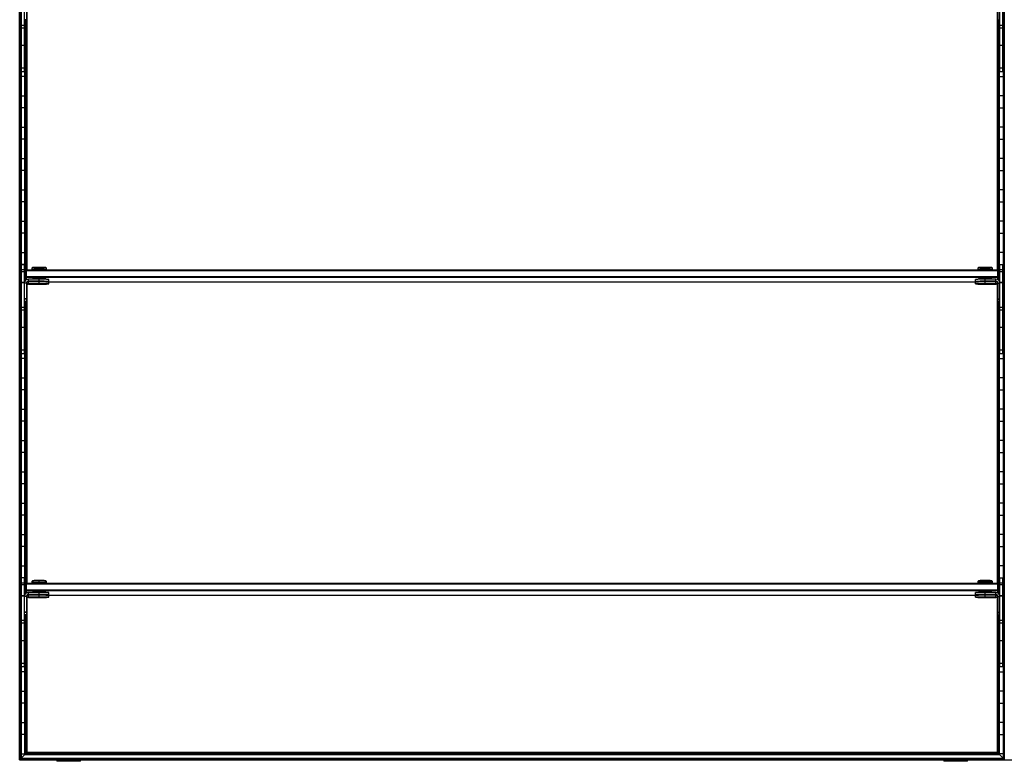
# Model space of a CAD drawing. Header units: millimetres. Extents: x -503 to 1113, y -1202 to 1202.
# Tile 1 of 6: x -503 to 503, y -1202 to -444. Entities that reach past the tile are written whole.
import ezdxf

# ---------------------------------------------------------------- set-up
doc = ezdxf.new("R2010")
doc.units = ezdxf.units.MM

msp = doc.modelspace()

# ---------------------------------------------------------------- linework, layer by layer
at = {"color": 7, "linetype": 'Continuous', "lineweight": 25}
for p, q in [((-502.9, -1200), (-502.9, 1200)), ((-502.5, 1199.7), (-502.5, -1199.7)), ((-501.7, -1198.9), (-501.7, 1198.8)), ((-501.4, 1198.5), (-501.4, -1198.5)), ((501.4, 1198.5), (501.4, -1198.5)), ((501.7, -1198.9), (501.7, 1198.8)), ((502.5, 1199.7), (502.5, -1199.7)), ((-501, -497.2), (-501, -406.2)), ((-498, -497.2), (-498, -406.2)), ((498, -497.2), (498, -406.2)), ((501, -497.2), (501, -406.2)), ((-496, -425.2), (-496, -444.2)), ((-495.4, -699.5), (-495.4, -426.8)), ((495.4, -699.5), (495.4, -426.8)), ((496, -425.2), (496, -444.2)), ((-498, -449.9), (-501, -449.9)), ((-496, -444.2), (-498, -444.2)), ((-497.6, -711.5), (-497.6, -444.2)), ((-497.3, -444.2), (-497.3, -710.9)), ((-496.5, -700), (-496.5, -444.2)), ((-496.1, -444.2), (-496.1, -699.7)), ((496, -444.2), (498, -444.2)), ((496.1, -444.2), (496.1, -699.7)), ((496.5, -700), (496.5, -444.2)), ((497.3, -444.2), (497.3, -710.9)), ((497.6, -711.5), (497.6, -444.2)), ((501, -449.9), (498, -449.9)), ((-501.4, -457.8), (-501, -457.8)), ((-498, -452.6), (-501, -452.6)), ((-498, -457.8), (-497.6, -457.8)), ((498, -457.8), (497.6, -457.8)), ((501, -452.6), (498, -452.6)), ((501.4, -457.8), (501, -457.8)), ((-501, -470.2), (-501.4, -470.2)), ((-498, -470.4), (-501, -470.4)), ((-497.6, -470.2), (-498, -470.2)), ((497.6, -470.2), (498, -470.2)), ((501, -470.4), (498, -470.4)), ((501, -470.2), (501.4, -470.2)), ((-501.4, -489.8), (-501, -489.8)), ((-498, -489.8), (-497.6, -489.8)), ((498, -489.8), (497.6, -489.8)), ((501.4, -489.8), (501, -489.8)), ((-497.6, -502.2), (-501.4, -502.2)), ((-498, -493.7), (-501, -493.7)), ((-498, -497.2), (-501, -497.2)), ((497.6, -502.2), (501.4, -502.2)), ((501, -493.7), (498, -493.7)), ((501, -497.2), (498, -497.2)), ((-501.4, -521.8), (-497.6, -521.8)), ((501.4, -521.8), (497.6, -521.8)), ((-497.6, -534.2), (-501.4, -534.2)), ((497.6, -534.2), (501.4, -534.2)), ((-501.4, -553.8), (-497.6, -553.8)), ((501.4, -553.8), (497.6, -553.8)), ((-497.6, -566.2), (-501.4, -566.2)), ((497.6, -566.2), (501.4, -566.2)), ((-501.4, -585.8), (-497.6, -585.8)), ((501.4, -585.8), (497.6, -585.8)), ((-497.6, -598.2), (-501.4, -598.2)), ((497.6, -598.2), (501.4, -598.2)), ((-501.4, -617.8), (-497.6, -617.8)), ((501.4, -617.8), (497.6, -617.8)), ((-497.6, -630.2), (-501.4, -630.2)), ((497.6, -630.2), (501.4, -630.2)), ((-501.4, -649.8), (-497.6, -649.8)), ((501.4, -649.8), (497.6, -649.8)), ((-497.6, -662.2), (-501.4, -662.2)), ((497.6, -662.2), (501.4, -662.2)), ((-501.4, -681.8), (-497.6, -681.8)), ((501.4, -681.8), (497.6, -681.8)), ((-497.6, -694.2), (-501.4, -694.2)), ((-501, -785.2), (-501, -694.2)), ((-501, -694.2), (-498, -694.2)), ((-498, -699.5), (-501, -699.5)), ((-498, -701.5), (-501, -701.5)), ((-498, -785.2), (-498, -694.2)), ((-497, -700.5), (-496, -699.5)), ((-497, -700.5), (-497, -710.6)), ((-497, -700.5), (-496, -700.5)), ((-496, -709.8), (-496, -699.5)), ((-496, -699.5), (496, -699.5)), ((496, -700.5), (-496, -700.5)), ((-489.7, -697.2), (-490.5, -697.9)), ((-490.5, -697.9), (-490.5, -699.4)), ((-489.8, -699.4), (-489.8, -699.5)), ((-483, -697.1), (-483, -697.8)), ((-483, -699.3), (-483, -697.8)), ((-483, -699.3), (-483, -699.5)), ((-475.5, -697.9), (-476.3, -697.2)), ((-476.2, -699.5), (-476.2, -699.4)), ((-475.5, -699.4), (-475.5, -697.9)), ((476.3, -697.2), (475.5, -697.9)), ((475.5, -697.9), (475.5, -699.4)), ((476.2, -699.4), (476.2, -699.5)), ((483, -697.1), (483, -697.8)), ((483, -699.3), (483, -697.8)), ((483, -699.3), (483, -699.5)), ((490.5, -697.9), (489.7, -697.2)), ((489.8, -699.5), (489.8, -699.4)), ((490.5, -699.4), (490.5, -697.9)), ((496, -709.8), (496, -699.5)), ((497, -700.5), (496, -699.5)), ((497, -700.5), (496, -700.5)), ((497, -700.5), (497, -710.6)), ((497.6, -694.2), (501.4, -694.2)), ((498, -785.2), (498, -694.2)), ((498, -694.2), (501, -694.2)), ((501, -699.5), (498, -699.5)), ((501, -701.5), (498, -701.5)), ((501, -785.2), (501, -694.2)), ((-501.4, -713.8), (-501, -713.8)), ((-498, -712.5), (-501, -712.5)), ((-498, -712.9), (-501, -712.9)), ((-496, -713.2), (-498, -713.2)), ((-496, -706.5), (-497, -706.5)), ((-496, -707.5), (-497, -706.5)), ((-496, -706.5), (496, -706.5)), ((496, -707.5), (-496, -707.5)), ((-496, -713.2), (-496, -732.2)), ((-495.1, -711.9), (-494.5, -711.9)), ((-494, -711.6), (-494, -709.2)), ((-483, -709.2), (-494, -709.2)), ((-483, -711.2), (-494, -711.2)), ((-494, -711.6), (-483, -711.6)), ((-494, -714.2), (-494, -711.8)), ((-483, -711.8), (-494, -711.8)), ((-489.8, -708.4), (-489.8, -709.2)), ((-489.8, -711.6), (-489.8, -711.8)), ((-485, -711.4), (-485, -711.4)), ((-483, -711.2), (-483, -708.3)), ((-483, -711.4), (-483, -711.4)), ((-483, -711.4), (-483, -711.4)), ((-483, -713.8), (-483, -711.6)), ((-481, -711.4), (-481, -711.4)), ((-476.2, -709.3), (-476.2, -708.4)), ((-476.2, -711.9), (-476.2, -711.5)), ((-476.2, -711.9), (476.2, -711.9)), ((-473, -711.4), (-473, -709.4)), ((-473, -714), (-473, -712)), ((473, -711.4), (473, -709.4)), ((473, -714), (473, -712)), ((476.2, -708.4), (476.2, -709.3)), ((476.2, -711.5), (476.2, -711.9)), ((481, -711.4), (481, -711.4)), ((483, -711.2), (483, -708.3)), ((494, -709.2), (483, -709.2)), ((494, -711.2), (483, -711.2)), ((483, -711.4), (483, -711.4)), ((483, -711.4), (483, -711.4)), ((483, -711.6), (494, -711.6)), ((483, -713.8), (483, -711.6)), ((494, -711.8), (483, -711.8)), ((485, -711.4), (485, -711.4)), ((489.8, -709.2), (489.8, -708.4)), ((489.8, -711.8), (489.8, -711.6)), ((494, -711.6), (494, -709.2)), ((494, -714.2), (494, -711.8)), ((494.5, -711.9), (495.1, -711.9)), ((496, -706.5), (497, -706.5)), ((496, -707.5), (497, -706.5)), ((496, -713.2), (496, -732.2)), ((496, -713.2), (498, -713.2)), ((501, -712.5), (498, -712.5)), ((501, -712.9), (498, -712.9)), ((501.4, -713.8), (501, -713.8)), ((-495.4, -1019.5), (-495.4, -714.8)), ((-483, -713.8), (-494, -713.8)), ((-494, -714.2), (-483, -714.2)), ((-485, -714), (-485, -714)), ((-483, -714), (-483, -714)), ((-483, -714), (-483, -714)), ((-481, -714), (-481, -714)), ((481, -714), (481, -714)), ((494, -713.8), (483, -713.8)), ((483, -714), (483, -714)), ((483, -714), (483, -714)), ((483, -714.2), (494, -714.2)), ((485, -714), (485, -714)), ((495.4, -1019.5), (495.4, -714.8)), ((-501, -726.2), (-501.4, -726.2)), ((-496, -729.2), (-498, -729.2)), ((-496, -729.6), (-498, -729.6)), ((-496, -731.8), (-498, -731.8)), ((-496, -732.2), (-498, -732.2)), ((-497.6, -1031.5), (-497.6, -732.2)), ((-497.3, -732.2), (-497.3, -1030.9)), ((-496.5, -1020), (-496.5, -732.2)), ((-496.1, -732.2), (-496.1, -1019.6)), ((496, -729.2), (498, -729.2)), ((496, -729.6), (498, -729.6)), ((496, -731.8), (498, -731.8)), ((496, -732.2), (498, -732.2)), ((496.1, -732.2), (496.1, -1019.6)), ((496.5, -1020), (496.5, -732.2)), ((497.3, -732.2), (497.3, -1030.9)), ((497.6, -1031.5), (497.6, -732.2)), ((501, -726.2), (501.4, -726.2)), ((-498, -737.9), (-501, -737.9)), ((-498, -740.6), (-501, -740.6)), ((501, -737.9), (498, -737.9)), ((501, -740.6), (498, -740.6)), ((-501.4, -745.8), (-501, -745.8)), ((-498, -745.8), (-497.6, -745.8)), ((498, -745.8), (497.6, -745.8)), ((501.4, -745.8), (501, -745.8)), ((-501, -758.2), (-501.4, -758.2)), ((-498, -758.4), (-501, -758.4)), ((-497.6, -758.2), (-498, -758.2)), ((497.6, -758.2), (498, -758.2)), ((501, -758.4), (498, -758.4)), ((501, -758.2), (501.4, -758.2)), ((-501.4, -777.8), (-501, -777.8)), ((-498, -781.7), (-501, -781.7)), ((-498, -777.8), (-497.6, -777.8)), ((498, -777.8), (497.6, -777.8)), ((501, -781.7), (498, -781.7)), ((501.4, -777.8), (501, -777.8)), ((-497.6, -790.2), (-501.4, -790.2)), ((-498, -785.2), (-501, -785.2)), ((497.6, -790.2), (501.4, -790.2)), ((501, -785.2), (498, -785.2)), ((-501.4, -809.8), (-497.6, -809.8)), ((501.4, -809.8), (497.6, -809.8)), ((-497.6, -822.2), (-501.4, -822.2)), ((497.6, -822.2), (501.4, -822.2)), ((-501.4, -841.8), (-497.6, -841.8)), ((501.4, -841.8), (497.6, -841.8)), ((-497.6, -854.2), (-501.4, -854.2)), ((497.6, -854.2), (501.4, -854.2)), ((-501.4, -873.8), (-497.6, -873.8)), ((501.4, -873.8), (497.6, -873.8)), ((-497.6, -886.2), (-501.4, -886.2)), ((497.6, -886.2), (501.4, -886.2)), ((-501.4, -905.8), (-497.6, -905.8)), ((501.4, -905.8), (497.6, -905.8)), ((-497.6, -918.2), (-501.4, -918.2)), ((497.6, -918.2), (501.4, -918.2)), ((-501.4, -937.8), (-497.6, -937.8)), ((501.4, -937.8), (497.6, -937.8)), ((-497.6, -950.2), (-501.4, -950.2)), ((497.6, -950.2), (501.4, -950.2)), ((-501.4, -969.8), (-497.6, -969.8)), ((501.4, -969.8), (497.6, -969.8)), ((-497.6, -982.2), (-501.4, -982.2)), ((497.6, -982.2), (501.4, -982.2)), ((-501.4, -1001.8), (-497.6, -1001.8)), ((501.4, -1001.8), (497.6, -1001.8)), ((-497.6, -1014.2), (-501.4, -1014.2)), ((-501, -1105.2), (-501, -1014.2)), ((-498, -1105.2), (-498, -1014.2)), ((497.6, -1014.2), (501.4, -1014.2)), ((498, -1105.2), (498, -1014.2)), ((501, -1105.2), (501, -1014.2)), ((-498, -1019.5), (-501, -1019.5)), ((-498, -1021.4), (-501, -1021.4)), ((-497, -1020.5), (-496, -1019.5)), ((-497, -1020.5), (-497, -1030.5)), ((-497, -1020.5), (-496, -1020.5)), ((-496, -1029.7), (-496, -1019.5)), ((-496, -1019.5), (496, -1019.5)), ((496, -1020.5), (-496, -1020.5)), ((-489.7, -1017.1), (-490.5, -1017.9)), ((-490.5, -1017.9), (-490.5, -1019.3)), ((-489.8, -1019.3), (-489.8, -1019.5)), ((-483, -1017), (-483, -1017.8)), ((-483, -1019.2), (-483, -1017.8)), ((-483, -1019.2), (-483, -1019.5)), ((-475.5, -1017.9), (-476.3, -1017.1)), ((-476.2, -1019.5), (-476.2, -1019.3)), ((-475.5, -1019.3), (-475.5, -1017.9)), ((476.3, -1017.1), (475.5, -1017.9)), ((475.5, -1017.9), (475.5, -1019.3)), ((476.2, -1019.3), (476.2, -1019.5)), ((483, -1017), (483, -1017.8)), ((483, -1019.2), (483, -1017.8)), ((483, -1019.2), (483, -1019.5)), ((490.5, -1017.9), (489.7, -1017.1)), ((489.8, -1019.5), (489.8, -1019.3)), ((490.5, -1019.3), (490.5, -1017.9)), ((496, -1029.7), (496, -1019.5)), ((497, -1020.5), (496, -1019.5)), ((497, -1020.5), (496, -1020.5)), ((497, -1020.5), (497, -1030.5)), ((501, -1019.5), (498, -1019.5)), ((501, -1021.4), (498, -1021.4)), ((-501.4, -1033.8), (-501, -1033.8)), ((-498, -1032.4), (-501, -1032.4)), ((-498, -1032.9), (-501, -1032.9)), ((-496, -1033.2), (-498, -1033.2)), ((-496, -1026.5), (-497, -1026.5)), ((-496, -1027.5), (-497, -1026.5)), ((-496, -1026.5), (496, -1026.5)), ((496, -1027.5), (-496, -1027.5)), ((-496, -1033.2), (-496, -1052.1)), ((-495.4, -1192.5), (-495.4, -1034.7)), ((-495.1, -1031.8), (-494.5, -1031.8)), ((-494, -1031.5), (-494, -1029.2)), ((-483, -1029.2), (-494, -1029.2)), ((-483, -1031.2), (-494, -1031.2)), ((-494, -1031.5), (-483, -1031.5)), ((-494, -1034.1), (-494, -1031.8)), ((-483, -1031.8), (-494, -1031.8)), ((-483, -1033.8), (-494, -1033.8)), ((-494, -1034.1), (-483, -1034.1)), ((-489.8, -1028.3), (-489.8, -1029.2)), ((-489.8, -1031.5), (-489.8, -1031.8)), ((-485, -1031.3), (-485, -1031.3)), ((-485, -1033.9), (-485, -1034)), ((-483, -1031.2), (-483, -1028.2)), ((-483, -1031.3), (-483, -1031.3)), ((-483, -1031.4), (-483, -1031.4)), ((-483, -1033.8), (-483, -1031.5)), ((-483, -1033.9), (-483, -1033.9)), ((-483, -1034), (-483, -1034)), ((-481, -1031.3), (-481, -1031.3)), ((-481, -1034), (-481, -1033.9)), ((-476.2, -1029.2), (-476.2, -1028.3)), ((-476.2, -1031.8), (-476.2, -1031.5)), ((-476.2, -1031.8), (476.2, -1031.8)), ((-473, -1031.3), (-473, -1029.3)), ((-473, -1034), (-473, -1032)), ((473, -1031.3), (473, -1029.3)), ((473, -1034), (473, -1032)), ((476.2, -1028.3), (476.2, -1029.2)), ((476.2, -1031.5), (476.2, -1031.8)), ((481, -1031.3), (481, -1031.3)), ((481, -1033.9), (481, -1034)), ((483, -1031.2), (483, -1028.2)), ((494, -1029.2), (483, -1029.2)), ((494, -1031.2), (483, -1031.2)), ((483, -1031.3), (483, -1031.3)), ((483, -1031.4), (483, -1031.4)), ((483, -1031.5), (494, -1031.5)), ((483, -1033.8), (483, -1031.5)), ((494, -1031.8), (483, -1031.8)), ((494, -1033.8), (483, -1033.8)), ((483, -1033.9), (483, -1033.9)), ((483, -1034), (483, -1034)), ((483, -1034.1), (494, -1034.1)), ((485, -1031.3), (485, -1031.3)), ((485, -1034), (485, -1033.9)), ((489.8, -1029.2), (489.8, -1028.3)), ((489.8, -1031.8), (489.8, -1031.5)), ((494, -1031.5), (494, -1029.2)), ((494, -1034.1), (494, -1031.8)), ((494.5, -1031.8), (495.1, -1031.8)), ((495.4, -1192.5), (495.4, -1034.7)), ((496, -1026.5), (497, -1026.5)), ((496, -1027.5), (497, -1026.5)), ((496, -1033.2), (498, -1033.2)), ((496, -1033.2), (496, -1052.1)), ((501, -1032.4), (498, -1032.4)), ((501, -1032.9), (498, -1032.9)), ((501.4, -1033.8), (501, -1033.8)), ((-501, -1046.2), (-501.4, -1046.2)), ((-496, -1049.2), (-498, -1049.2)), ((-496, -1049.5), (-498, -1049.5)), ((-496, -1051.8), (-498, -1051.8)), ((-496, -1052.1), (-498, -1052.1)), ((-497.6, -1194.8), (-497.6, -1052.1)), ((-497.3, -1052.1), (-497.3, -1194.4)), ((-496.5, -1193.6), (-496.5, -1052.1)), ((-496.1, -1052.1), (-496.1, -1193.3)), ((496, -1049.2), (498, -1049.2)), ((496, -1049.5), (498, -1049.5)), ((496, -1051.8), (498, -1051.8)), ((496, -1052.1), (498, -1052.1)), ((496.1, -1052.1), (496.1, -1193.3)), ((496.5, -1193.6), (496.5, -1052.1)), ((497.3, -1052.1), (497.3, -1194.4)), ((497.6, -1194.8), (497.6, -1052.1)), ((501, -1046.2), (501.4, -1046.2)), ((-498, -1057.9), (-501, -1057.9)), ((-498, -1060.5), (-501, -1060.5)), ((501, -1057.9), (498, -1057.9)), ((501, -1060.5), (498, -1060.5)), ((-501.4, -1065.8), (-501, -1065.8)), ((-498, -1065.8), (-497.6, -1065.8)), ((498, -1065.8), (497.6, -1065.8)), ((501.4, -1065.8), (501, -1065.8)), ((-501, -1078.2), (-501.4, -1078.2)), ((-498, -1078.4), (-501, -1078.4)), ((-497.6, -1078.2), (-498, -1078.2)), ((497.6, -1078.2), (498, -1078.2)), ((501, -1078.4), (498, -1078.4)), ((501, -1078.2), (501.4, -1078.2)), ((-501.4, -1097.8), (-501, -1097.8)), ((-498, -1101.6), (-501, -1101.6)), ((-498, -1105.2), (-501, -1105.2)), ((-498, -1097.8), (-497.6, -1097.8)), ((498, -1097.8), (497.6, -1097.8)), ((501, -1101.6), (498, -1101.6)), ((501, -1105.2), (498, -1105.2)), ((501.4, -1097.8), (501, -1097.8)), ((-497.6, -1110.2), (-501.4, -1110.2)), ((497.6, -1110.2), (501.4, -1110.2)), ((-501.4, -1129.8), (-497.6, -1129.8)), ((501.4, -1129.8), (497.6, -1129.8)), ((-497.6, -1142.2), (-501.4, -1142.2)), ((497.6, -1142.2), (501.4, -1142.2)), ((-501.4, -1161.8), (-497.6, -1161.8)), ((501.4, -1161.8), (497.6, -1161.8)), ((-497.6, -1174.2), (-501.4, -1174.2)), ((497.6, -1174.2), (501.4, -1174.2)), ((-501.4, -1193.8), (-497.6, -1193.8)), ((-497.6, -1194.8), (-501.4, -1198.5)), ((-497.6, -1194.8), (497.6, -1194.8)), ((-497.3, -1194.4), (-496.5, -1193.6)), ((-497.3, -1194.4), (497.3, -1194.4)), ((-496.5, -1193.6), (496.5, -1193.6)), ((-495.4, -1192.5), (-496.1, -1193.3)), ((-496.1, -1193.3), (496.1, -1193.3)), ((495.4, -1192.5), (-495.4, -1192.5)), ((495.4, -1192.5), (496.1, -1193.3)), ((497.3, -1194.4), (496.5, -1193.6)), ((501.4, -1193.8), (497.6, -1193.8)), ((497.6, -1194.8), (501.4, -1198.5)), ((-502.9, -1200), (1112.6, -1200)), ((-502.5, -1199.7), (-501.7, -1198.9)), ((-502.5, -1199.7), (502.5, -1199.7)), ((-501.7, -1198.9), (501.7, -1198.9)), ((-501.4, -1198.5), (501.4, -1198.5)), ((-465, -1200), (-465, -1201.6)), ((-440.8, -1201.6), (-465, -1201.6)), ((-459.5, -1200), (-459.5, -1201.6)), ((-440.8, -1201.6), (-440.8, -1200)), ((440.8, -1200), (440.8, -1201.6)), ((465, -1201.6), (440.8, -1201.6)), ((446.3, -1200), (446.3, -1201.6)), ((465, -1201.6), (465, -1200)), ((502.5, -1199.7), (501.7, -1198.9))]:
    msp.add_line(p, q, dxfattribs=at)
at = {"color": 7, "linetype": 'Continuous', "lineweight": 25, "flags": 128}
for points in [[(-489.8, -699.5), (-489.8, -699.5), (-490.3, -699.4), (-490.5, -699.4), (-490.3, -699.4), (-489.8, -699.3), (-488.9, -699.3), (-487.7, -699.3), (-486.3, -699.3), (-484.7, -699.3), (-483, -699.3)], [(-483, -699.3), (-481.3, -699.3), (-479.7, -699.3), (-478.3, -699.3), (-477.1, -699.3), (-476.2, -699.3), (-475.7, -699.4), (-475.5, -699.4), (-475.7, -699.4), (-476.2, -699.5), (-476.2, -699.5)], [(476.2, -699.5), (476.2, -699.5), (475.7, -699.4), (475.5, -699.4), (475.7, -699.4), (476.2, -699.3), (477.1, -699.3), (478.3, -699.3), (479.7, -699.3), (481.3, -699.3), (483, -699.3)], [(483, -699.3), (484.7, -699.3), (486.3, -699.3), (487.7, -699.3), (488.9, -699.3), (489.8, -699.3), (490.3, -699.4), (490.5, -699.4), (490.3, -699.4), (489.8, -699.5), (489.8, -699.5)], [(-494, -711.8), (-494.8, -711.9), (-495.3, -712.1)], [(-483, -711.4), (-483.9, -711.4), (-484.6, -711.4), (-485.1, -711.4), (-485.2, -711.4), (-485.1, -711.4), (-484.6, -711.4), (-483.9, -711.4), (-483, -711.4)], [(-483, -711.4), (-483.8, -711.4), (-484.4, -711.4), (-484.8, -711.4), (-485, -711.4), (-484.8, -711.4), (-484.4, -711.4), (-483.8, -711.4), (-483, -711.4)], [(-483, -711.4), (-482.2, -711.4), (-481.6, -711.4), (-481.2, -711.4), (-481, -711.4), (-481.2, -711.4), (-481.6, -711.4), (-482.2, -711.4), (-483, -711.4)], [(-483, -711.4), (-482.1, -711.4), (-481.4, -711.4), (-480.9, -711.4), (-480.8, -711.4), (-480.9, -711.4), (-481.4, -711.4), (-482.1, -711.4), (-483, -711.4)], [(483, -711.4), (482.1, -711.4), (481.4, -711.4), (480.9, -711.4), (480.8, -711.4), (480.9, -711.4), (481.4, -711.4), (482.1, -711.4), (483, -711.4)], [(483, -711.4), (482.2, -711.4), (481.6, -711.4), (481.2, -711.4), (481, -711.4), (481.2, -711.4), (481.6, -711.4), (482.2, -711.4), (483, -711.4)], [(483, -711.4), (483.8, -711.4), (484.4, -711.4), (484.8, -711.4), (485, -711.4), (484.8, -711.4), (484.4, -711.4), (483.8, -711.4), (483, -711.4)], [(483, -711.4), (483.9, -711.4), (484.6, -711.4), (485.1, -711.4), (485.2, -711.4), (485.1, -711.4), (484.6, -711.4), (483.9, -711.4), (483, -711.4)], [(495.3, -712.1), (494.8, -711.9), (494, -711.8)], [(-483, -714), (-483.9, -714), (-484.6, -714), (-485.1, -714), (-485.2, -714), (-485.1, -714), (-484.6, -714), (-483.9, -714), (-483, -714)], [(-483, -714), (-483.8, -714), (-484.4, -714), (-484.8, -714), (-485, -714), (-484.8, -714), (-484.4, -714), (-483.8, -714), (-483, -714)], [(-483, -714), (-482.2, -714), (-481.6, -714), (-481.2, -714), (-481, -714), (-481.2, -714), (-481.6, -714), (-482.2, -714), (-483, -714)], [(-483, -714), (-482.1, -714), (-481.4, -714), (-480.9, -714), (-480.8, -714), (-480.9, -714), (-481.4, -714), (-482.1, -714), (-483, -714)], [(483, -714), (482.1, -714), (481.4, -714), (480.9, -714), (480.8, -714), (480.9, -714), (481.4, -714), (482.1, -714), (483, -714)], [(483, -714), (482.2, -714), (481.6, -714), (481.2, -714), (481, -714), (481.2, -714), (481.6, -714), (482.2, -714), (483, -714)], [(483, -714), (483.8, -714), (484.4, -714), (484.8, -714), (485, -714), (484.8, -714), (484.4, -714), (483.8, -714), (483, -714)], [(483, -714), (483.9, -714), (484.6, -714), (485.1, -714), (485.2, -714), (485.1, -714), (484.6, -714), (483.9, -714), (483, -714)], [(-489.8, -1019.4), (-489.8, -1019.4), (-490.3, -1019.4), (-490.5, -1019.3), (-490.3, -1019.3), (-489.8, -1019.3), (-488.9, -1019.3), (-487.7, -1019.2), (-486.3, -1019.2), (-484.7, -1019.2), (-483, -1019.2)], [(-483, -1019.2), (-481.3, -1019.2), (-479.7, -1019.2), (-478.3, -1019.2), (-477.1, -1019.3), (-476.2, -1019.3), (-475.7, -1019.3), (-475.5, -1019.3), (-475.7, -1019.4), (-476.2, -1019.4), (-476.2, -1019.4)], [(476.2, -1019.4), (476.2, -1019.4), (475.7, -1019.4), (475.5, -1019.3), (475.7, -1019.3), (476.2, -1019.3), (477.1, -1019.3), (478.3, -1019.2), (479.7, -1019.2), (481.3, -1019.2), (483, -1019.2)], [(483, -1019.2), (484.7, -1019.2), (486.3, -1019.2), (487.7, -1019.2), (488.9, -1019.3), (489.8, -1019.3), (490.3, -1019.3), (490.5, -1019.3), (490.3, -1019.4), (489.8, -1019.4), (489.8, -1019.4)], [(-494, -1031.8), (-494.8, -1031.9), (-495.3, -1032)], [(-483, -1031.4), (-483.9, -1031.4), (-484.6, -1031.4), (-485.1, -1031.4), (-485.2, -1031.3), (-485.1, -1031.3), (-484.6, -1031.3), (-483.9, -1031.3), (-483, -1031.3)], [(-483, -1034), (-483.9, -1034), (-484.6, -1034), (-485.1, -1034), (-485.2, -1034), (-485.1, -1033.9), (-484.6, -1033.9), (-483.9, -1033.9), (-483, -1033.9)], [(-483, -1031.3), (-483.8, -1031.3), (-484.4, -1031.3), (-484.8, -1031.3), (-485, -1031.3), (-484.8, -1031.4), (-484.4, -1031.4), (-483.8, -1031.4), (-483, -1031.4)], [(-483, -1033.9), (-483.8, -1033.9), (-484.4, -1033.9), (-484.8, -1033.9), (-485, -1034), (-484.8, -1034), (-484.4, -1034), (-483.8, -1034), (-483, -1034)], [(-483, -1031.4), (-482.2, -1031.4), (-481.6, -1031.4), (-481.2, -1031.4), (-481, -1031.3), (-481.2, -1031.3), (-481.6, -1031.3), (-482.2, -1031.3), (-483, -1031.3)], [(-483, -1031.3), (-482.1, -1031.3), (-481.4, -1031.3), (-480.9, -1031.3), (-480.8, -1031.3), (-480.9, -1031.4), (-481.4, -1031.4), (-482.1, -1031.4), (-483, -1031.4)], [(-483, -1034), (-482.2, -1034), (-481.6, -1034), (-481.2, -1034), (-481, -1034), (-481.2, -1033.9), (-481.6, -1033.9), (-482.2, -1033.9), (-483, -1033.9)], [(-483, -1033.9), (-482.1, -1033.9), (-481.4, -1033.9), (-480.9, -1033.9), (-480.8, -1034), (-480.9, -1034), (-481.4, -1034), (-482.1, -1034), (-483, -1034)], [(483, -1031.4), (482.1, -1031.4), (481.4, -1031.4), (480.9, -1031.4), (480.8, -1031.3), (480.9, -1031.3), (481.4, -1031.3), (482.1, -1031.3), (483, -1031.3)], [(483, -1034), (482.1, -1034), (481.4, -1034), (480.9, -1034), (480.8, -1034), (480.9, -1033.9), (481.4, -1033.9), (482.1, -1033.9), (483, -1033.9)], [(483, -1031.3), (482.2, -1031.3), (481.6, -1031.3), (481.2, -1031.3), (481, -1031.3), (481.2, -1031.4), (481.6, -1031.4), (482.2, -1031.4), (483, -1031.4)], [(483, -1033.9), (482.2, -1033.9), (481.6, -1033.9), (481.2, -1033.9), (481, -1034), (481.2, -1034), (481.6, -1034), (482.2, -1034), (483, -1034)], [(483, -1031.4), (483.8, -1031.4), (484.4, -1031.4), (484.8, -1031.4), (485, -1031.3), (484.8, -1031.3), (484.4, -1031.3), (483.8, -1031.3), (483, -1031.3)], [(483, -1031.3), (483.9, -1031.3), (484.6, -1031.3), (485.1, -1031.3), (485.2, -1031.3), (485.1, -1031.4), (484.6, -1031.4), (483.9, -1031.4), (483, -1031.4)], [(483, -1034), (483.8, -1034), (484.4, -1034), (484.8, -1034), (485, -1034), (484.8, -1033.9), (484.4, -1033.9), (483.8, -1033.9), (483, -1033.9)], [(483, -1033.9), (483.9, -1033.9), (484.6, -1033.9), (485.1, -1033.9), (485.2, -1034), (485.1, -1034), (484.6, -1034), (483.9, -1034), (483, -1034)], [(495.3, -1032), (494.8, -1031.9), (494, -1031.8)]]:
    msp.add_lwpolyline(points, dxfattribs=at)
at = {"color": 7, "linetype": 'Continuous', "lineweight": 25}
for centre, radius, start, end in [((-485.2, -789.5), 91.7, 88.6553, 93.3442), ((-484.6, -803.7), 104.4, 89.1473, 92.8524), ((-484.5, -804.4), 107.3, 89.1798, 92.7852), ((-480.9, -773.7), 76.6, 86.4928, 91.5419), ((-480.8, -789.4), 91.7, 86.6551, 91.3451), ((-480.9, -773.3), 74, 86.3875, 91.6128), ((480.8, -789.5), 91.7, 88.6555, 93.3437), ((481.4, -803.7), 104.4, 89.1473, 92.8524), ((481.5, -804.4), 107.3, 89.1798, 92.7849), ((485.1, -773.6), 76.6, 86.4923, 91.5422), ((485.2, -789.4), 91.6, 86.6546, 91.3453), ((485.1, -773.3), 74, 86.3875, 91.6128), ((-494, -713.2), 4, 89.9956, 179.9956), ((-494, -713.2), 2, 89.9956, 179.9956), ((-494, -713.6), 2, 89.9956, 179.9956), ((-484.6, -812.7), 104.4, 89.1473, 92.8524), ((-480.9, -782.3), 74, 86.3875, 91.6128), ((-480.5, -852.6), 143.4, 87.0017, 90.9986), ((-480.5, -854.6), 143.4, 87.0017, 90.9986), ((-480.5, -568.2), 143.4, 269.0014, 272.9983), ((-480.5, -855.2), 143.4, 87.0017, 90.9986), ((-480.5, -857.2), 143.4, 87.0017, 90.9986), ((480.5, -852.6), 143.4, 89.0014, 92.9983), ((480.5, -854.6), 143.4, 89.0014, 92.9983), ((480.5, -568.2), 143.4, 267.0017, 270.9986), ((480.5, -855.2), 143.4, 89.0014, 92.9983), ((480.5, -857.2), 143.4, 89.0014, 92.9983), ((481.4, -812.7), 104.4, 89.1473, 92.8524), ((485.1, -782.3), 74, 86.3875, 91.6128), ((494, -713.2), 4, 0.0044, 90.0044), ((494, -713.2), 2, 0.0044, 90.0044), ((494, -713.6), 2, 0.0044, 90.0044), ((-494, -715.8), 2, 89.9956, 179.9956), ((-494, -716.2), 2, 89.9956, 179.9956), ((-480.5, -570.8), 143.4, 269.0014, 272.9983), ((480.5, -570.8), 143.4, 267.0017, 270.9986), ((494, -715.8), 2, 0.0044, 90.0044), ((494, -716.2), 2, 0.0044, 90.0044), ((-485.2, -1109.4), 91.7, 88.6553, 93.3442), ((-484.5, -1124.3), 107.3, 89.1798, 92.7852), ((-484.6, -1123.6), 104.4, 89.1473, 92.8524), ((-480.9, -1093.6), 76.6, 86.4928, 91.5419), ((-480.8, -1109.4), 91.7, 86.6551, 91.3451), ((-480.9, -1093.2), 74, 86.3875, 91.6128), ((480.8, -1109.5), 91.7, 88.6555, 93.3437), ((481.5, -1124.3), 107.3, 89.1798, 92.7849), ((481.4, -1123.6), 104.4, 89.1473, 92.8524), ((485.1, -1093.6), 76.6, 86.4923, 91.5422), ((485.2, -1109.4), 91.6, 86.6546, 91.3453), ((485.1, -1093.2), 74, 86.3875, 91.6128), ((-494, -1033.2), 4, 89.9956, 179.9956), ((-494, -1033.2), 2, 89.9956, 179.9956), ((-494, -1033.5), 2, 89.9956, 179.9956), ((-494, -1035.8), 2, 89.9956, 179.9956), ((-494, -1036.1), 2, 89.9956, 179.9956), ((-484.6, -1132.6), 104.4, 89.1473, 92.8524), ((-480.9, -1102.2), 74, 86.3875, 91.6128), ((-480.5, -1172.5), 143.4, 87.0017, 90.9986), ((-480.5, -1174.5), 143.4, 87.0017, 90.9986), ((-480.5, -888.1), 143.4, 269.0014, 272.9983), ((-480.5, -1175.2), 143.4, 87.0017, 90.9986), ((-480.5, -1177.2), 143.4, 87.0017, 90.9986), ((-480.5, -890.8), 143.4, 269.0014, 272.9983), ((480.5, -1172.5), 143.4, 89.0014, 92.9983), ((480.5, -1174.5), 143.4, 89.0014, 92.9983), ((480.5, -888.1), 143.4, 267.0017, 270.9986), ((480.5, -1175.2), 143.4, 89.0014, 92.9983), ((480.5, -1177.2), 143.4, 89.0014, 92.9983), ((480.5, -890.8), 143.4, 267.0017, 270.9986), ((481.4, -1132.6), 104.4, 89.1473, 92.8524), ((485.1, -1102.2), 74, 86.3875, 91.6128), ((494, -1033.2), 4, 0.0044, 90.0044), ((494, -1033.2), 2, 0.0044, 90.0044), ((494, -1033.5), 2, 0.0044, 90.0044), ((494, -1035.8), 2, 0.0044, 90.0044), ((494, -1036.1), 2, 0.0044, 90.0044)]:
    msp.add_arc(centre, radius, start, end, dxfattribs=at)
for points, knots in [([(-497.3, -1194.4), (-497.3, -1194.4), (-497.4, -1194.5), (-497.5, -1194.7), (-497.6, -1194.7), (-497.6, -1194.7), (-497.6, -1194.7), (-497.6, -1194.8)], [0, 0, 0, 0, 0.31012, 0.616121, 0.758896, 0.886022, 1, 1, 1, 1]), ([(-497.3, -1194.4), (-497.3, -1194.4), (-497.4, -1194.5), (-497.5, -1194.7), (-497.6, -1194.7), (-497.6, -1194.7), (-497.6, -1194.7), (-497.6, -1194.8)], [0, 0, 0, 0, 0.31012, 0.616121, 0.758896, 0.886022, 1, 1, 1, 1]), ([(-496.1, -1193.3), (-496.1, -1193.3), (-496.1, -1193.3), (-496.2, -1193.3), (-496.3, -1193.4), (-496.4, -1193.5), (-496.4, -1193.6), (-496.5, -1193.6)], [0, 0, 0, 0, 0.146754, 0.316126, 0.510248, 0.757793, 1, 1, 1, 1]), ([(-496.1, -1193.3), (-496.1, -1193.3), (-496.1, -1193.3), (-496.2, -1193.3), (-496.3, -1193.4), (-496.4, -1193.5), (-496.4, -1193.6), (-496.5, -1193.6)], [0, 0, 0, 0, 0.146754, 0.316126, 0.510248, 0.757793, 1, 1, 1, 1]), ([(496.1, -1193.3), (496.1, -1193.3), (496.1, -1193.3), (496.2, -1193.3), (496.3, -1193.4), (496.4, -1193.5), (496.4, -1193.6), (496.5, -1193.6)], [0, 0, 0, 0, 0.146754, 0.316126, 0.510248, 0.757793, 1, 1, 1, 1]), ([(496.1, -1193.3), (496.1, -1193.3), (496.1, -1193.3), (496.2, -1193.3), (496.3, -1193.4), (496.4, -1193.5), (496.4, -1193.6), (496.5, -1193.6)], [0, 0, 0, 0, 0.146754, 0.316126, 0.510248, 0.757793, 1, 1, 1, 1]), ([(497.3, -1194.4), (497.3, -1194.4), (497.4, -1194.5), (497.5, -1194.7), (497.6, -1194.7), (497.6, -1194.7), (497.6, -1194.7), (497.6, -1194.8)], [0, 0, 0, 0, 0.31012, 0.616121, 0.758896, 0.886022, 1, 1, 1, 1]), ([(497.3, -1194.4), (497.3, -1194.4), (497.4, -1194.5), (497.5, -1194.7), (497.6, -1194.7), (497.6, -1194.7), (497.6, -1194.7), (497.6, -1194.8)], [0, 0, 0, 0, 0.31012, 0.616121, 0.758896, 0.886022, 1, 1, 1, 1]), ([(-502.5, -1199.7), (-502.6, -1199.7), (-502.7, -1199.8), (-502.8, -1199.9), (-502.8, -1200), (-502.9, -1200), (-502.9, -1200), (-502.9, -1200)], [0, 0, 0, 0, 0.31012, 0.616121, 0.758896, 0.886022, 1, 1, 1, 1]), ([(-502.5, -1199.7), (-502.6, -1199.7), (-502.7, -1199.8), (-502.8, -1199.9), (-502.8, -1200), (-502.9, -1200), (-502.9, -1200), (-502.9, -1200)], [0, 0, 0, 0, 0.31012, 0.616121, 0.758896, 0.886022, 1, 1, 1, 1]), ([(-501.4, -1198.5), (-501.4, -1198.5), (-501.4, -1198.5), (-501.4, -1198.6), (-501.5, -1198.6), (-501.6, -1198.7), (-501.7, -1198.8), (-501.7, -1198.9)], [0, 0, 0, 0, 0.146754, 0.316126, 0.510248, 0.757793, 1, 1, 1, 1]), ([(-501.4, -1198.5), (-501.4, -1198.5), (-501.4, -1198.5), (-501.4, -1198.6), (-501.5, -1198.6), (-501.6, -1198.7), (-501.7, -1198.8), (-501.7, -1198.9)], [0, 0, 0, 0, 0.146754, 0.316126, 0.510248, 0.757793, 1, 1, 1, 1]), ([(501.4, -1198.5), (501.4, -1198.5), (501.4, -1198.5), (501.4, -1198.6), (501.5, -1198.6), (501.6, -1198.7), (501.7, -1198.8), (501.7, -1198.9)], [0, 0, 0, 0, 0.146754, 0.316126, 0.510248, 0.757793, 1, 1, 1, 1]), ([(501.4, -1198.5), (501.4, -1198.5), (501.4, -1198.5), (501.4, -1198.6), (501.5, -1198.6), (501.6, -1198.7), (501.7, -1198.8), (501.7, -1198.9)], [0, 0, 0, 0, 0.146754, 0.316126, 0.510248, 0.757793, 1, 1, 1, 1]), ([(502.5, -1199.7), (502.6, -1199.7), (502.7, -1199.8), (502.8, -1199.9), (502.8, -1200), (502.9, -1200), (502.9, -1200), (502.9, -1200)], [0, 0, 0, 0, 0.31012, 0.616121, 0.758896, 0.886022, 1, 1, 1, 1])]:
    msp.add_open_spline(points, degree=3, knots=knots, dxfattribs=at)

doc.saveas('drawing.dxf')
